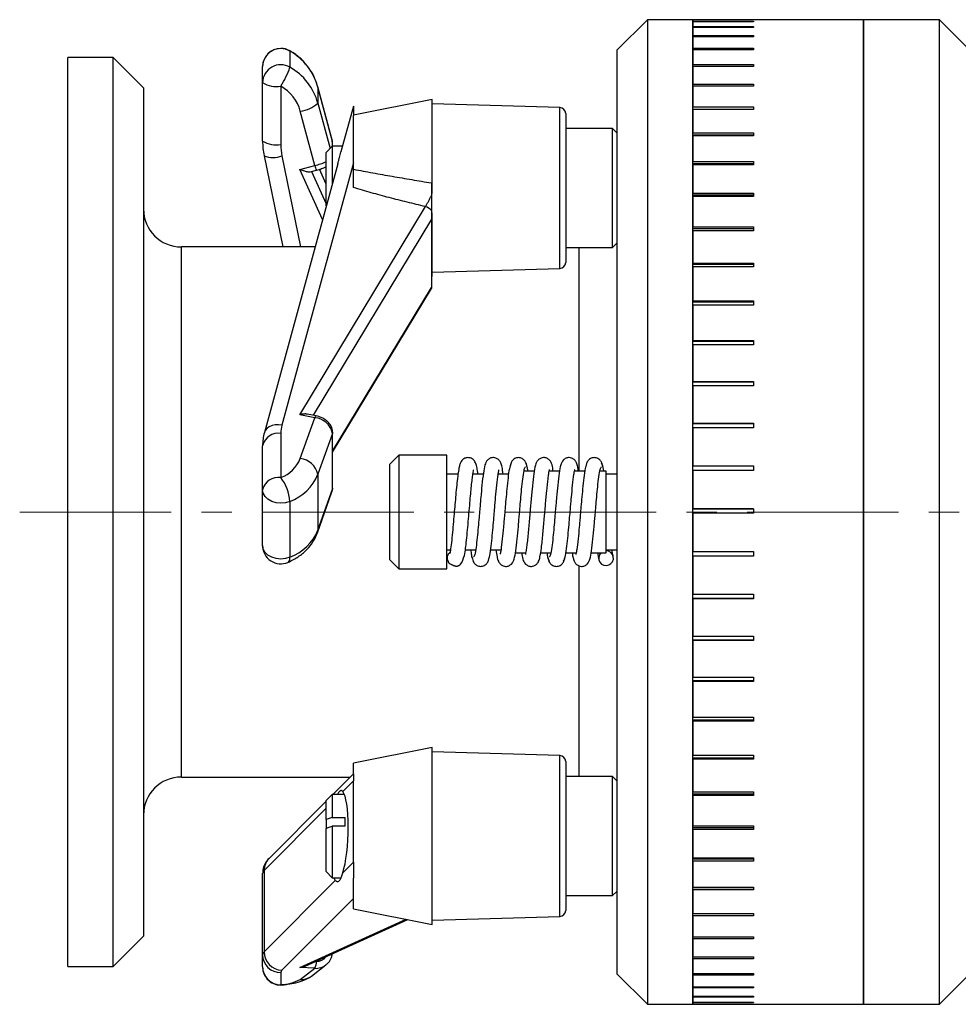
# Model space of a CAD drawing. Header units: inches. Extents: x 0.9 to 21.3, y 0.6 to 16.7.
# Tile 3 of 8: x 6.7 to 9.8, y 7.6 to 10.8. Entities that reach past the tile are written whole.
import ezdxf

# ---------------------------------------------------------------- set-up
doc = ezdxf.new("R2010")
doc.units = ezdxf.units.IN
doc.header["$MEASUREMENT"] = 0
doc.linetypes.add('CENTERX2', pattern=[0.8, 0.5, -0.1, 0.1, -0.1])

msp = doc.modelspace()

# ---------------------------------------------------------------- linework, layer by layer
at = {"color": 7, "linetype": 'Continuous', "lineweight": 25}
for p, q in [((8.8085, 10.8003), (8.7085, 10.7003)), ((8.9585, 10.8003), (8.8085, 10.8003)), ((8.8085, 10.8003), (8.8085, 8.3628)), ((8.9585, 10.8003), (8.9585, 10.795)), ((9.1584, 10.8003), (8.9585, 10.8003)), ((8.9585, 7.5503), (8.9585, 10.8003)), ((8.9585, 10.795), (9.1584, 10.795)), ((8.9585, 10.7937), (8.9585, 10.7775)), ((9.1584, 10.7937), (8.9585, 10.7937)), ((9.5215, 10.8003), (9.1584, 10.8003)), ((9.1584, 10.8003), (9.1584, 10.8003)), ((9.1584, 10.795), (9.1584, 10.7937)), ((9.7715, 10.8003), (9.5215, 10.8003)), ((9.5215, 7.5503), (9.5215, 10.8003)), ((9.5215, 10.8003), (9.5215, 8.3661)), ((9.8965, 10.6753), (9.7715, 10.8003)), ((9.7715, 7.5503), (9.7715, 10.8003)), ((8.9585, 10.7775), (9.1584, 10.7775)), ((8.9585, 10.7749), (8.9585, 10.7477)), ((9.1584, 10.7749), (8.9585, 10.7749)), ((9.1584, 10.7775), (9.1584, 10.7749)), ((8.9585, 10.7477), (9.1584, 10.7477)), ((8.9585, 10.7438), (8.9585, 10.706)), ((9.1584, 10.7438), (8.9585, 10.7438)), ((9.1584, 10.7477), (9.1584, 10.7438)), ((7.6285, 10.6965), (7.6281, 10.6978)), ((7.6285, 10.6965), (7.6285, 10.6435)), ((8.7085, 8.4128), (8.7085, 10.7003)), ((8.9585, 10.706), (9.1584, 10.706)), ((8.9585, 10.7009), (8.9585, 10.6526)), ((9.1584, 10.7009), (8.9585, 10.7009)), ((9.1584, 10.706), (9.1584, 10.7009)), ((7.0455, 10.6753), (6.8955, 10.6753)), ((6.8955, 7.6753), (6.8955, 10.6753)), ((7.1455, 10.5753), (7.0455, 10.6753)), ((7.0455, 7.6753), (7.0455, 10.6753)), ((7.5385, 10.5925), (7.5385, 10.6456)), ((8.9585, 10.6526), (9.1584, 10.6526)), ((8.9585, 10.6463), (8.9585, 10.588)), ((9.1584, 10.6463), (8.9585, 10.6463)), ((9.1584, 10.6526), (9.1584, 10.6463)), ((7.1455, 10.5753), (7.1455, 7.7753)), ((7.5385, 10.3996), (7.5385, 10.5925)), ((7.5985, 10.5809), (7.5985, 10.3879)), ((7.7689, 10.3993), (7.7208, 10.5785)), ((7.7208, 10.5779), (7.7208, 10.5785)), ((7.7208, 10.5779), (7.7208, 10.5248)), ((7.769, 10.3987), (7.7208, 10.5779)), ((8.9585, 10.588), (9.1584, 10.588)), ((8.9585, 10.5805), (8.9585, 10.5126)), ((9.1584, 10.5805), (8.9585, 10.5805)), ((9.1584, 10.588), (9.1584, 10.5805)), ((8.0985, 10.5373), (7.8385, 10.4848)), ((8.0985, 10.2263), (8.0985, 10.5373)), ((7.7109, 10.319), (7.6628, 10.4982)), ((7.7208, 10.5248), (7.7611, 10.3749)), ((7.8385, 10.5153), (7.7971, 10.3637)), ((7.8385, 10.5153), (7.8385, 10.484)), ((8.5191, 10.5104), (8.0985, 10.5223)), ((8.5191, 9.9793), (8.5191, 10.5104)), ((8.9585, 10.5126), (9.1584, 10.5126)), ((9.1584, 10.5044), (8.9585, 10.5044)), ((8.9585, 10.504), (8.9585, 10.427)), ((9.1584, 10.504), (8.9585, 10.504)), ((9.1584, 10.5126), (9.1584, 10.504)), ((7.8385, 10.3068), (7.8385, 10.484)), ((8.5385, 10.4904), (8.5385, 10.0632)), ((8.6935, 10.4413), (8.5385, 10.4413)), ((8.7085, 10.4263), (8.6935, 10.4413)), ((8.6935, 10.0483), (8.6935, 10.4413)), ((8.9585, 10.427), (9.1584, 10.427)), ((9.1584, 10.4194), (8.9585, 10.4194)), ((8.9585, 10.4174), (8.9585, 10.332)), ((9.1584, 10.4174), (8.9585, 10.4174)), ((9.1584, 10.427), (9.1584, 10.4174)), ((7.7685, 10.3823), (7.7485, 10.3623)), ((7.7696, 10.3937), (7.7685, 10.3992)), ((7.8022, 10.3823), (7.7685, 10.3823)), ((7.7685, 10.3823), (7.7685, 10.2588)), ((7.769, 10.3987), (7.7689, 10.3993)), ((7.769, 10.3823), (7.769, 10.3987)), ((7.7696, 10.3823), (7.7696, 10.3937)), ((7.5435, 10.3506), (7.5434, 10.351)), ((7.5435, 10.3506), (7.6053, 10.0503)), ((7.6022, 10.3511), (7.6641, 10.0503)), ((7.7485, 10.1856), (7.7485, 10.3623)), ((7.7865, 10.3248), (7.5444, 9.4378)), ((7.8385, 10.3278), (7.6022, 9.4624)), ((7.6613, 10.3062), (7.7109, 10.319)), ((7.7364, 10.1411), (7.6613, 10.3062)), ((7.6953, 10.2982), (7.7159, 10.3035)), ((7.7485, 10.2572), (7.7261, 10.3065)), ((7.7485, 10.2575), (7.7262, 10.3065)), ((8.9585, 10.332), (9.1584, 10.332)), ((9.1584, 10.3249), (8.9585, 10.3249)), ((8.9585, 10.3214), (8.9585, 10.2281)), ((9.1584, 10.3214), (8.9585, 10.3214)), ((9.1584, 10.332), (9.1584, 10.3214)), ((7.6999, 10.2994), (7.7485, 10.1925)), ((8.9585, 10.2281), (9.1584, 10.2281)), ((9.1584, 10.2216), (8.9585, 10.2216)), ((8.9585, 10.2166), (8.9585, 10.1162)), ((9.1584, 10.2166), (8.9585, 10.2166)), ((9.1584, 10.2281), (9.1584, 10.2166)), ((7.6613, 9.4962), (8.0756, 10.1834)), ((8.0954, 10.1414), (7.7053, 9.4945)), ((8.0954, 10.1707), (8.0954, 10.1414)), ((8.0954, 10.1414), (8.0954, 10.029)), ((8.0985, 10.0285), (8.0985, 10.1628)), ((8.9585, 10.1162), (9.1584, 10.1162)), ((9.1584, 10.1104), (8.9585, 10.1104)), ((9.1584, 10.1162), (9.1584, 10.1039)), ((8.9585, 10.1039), (8.9585, 9.9971)), ((9.1584, 10.1039), (8.9585, 10.1039)), ((7.7116, 10.0503), (7.2705, 10.0503)), ((7.2705, 8.3003), (7.2705, 10.0503)), ((8.5385, 10.0632), (8.5385, 9.9993)), ((8.5385, 10.0483), (8.6935, 10.0483)), ((8.5835, 9.3103), (8.5835, 10.0483)), ((8.6935, 10.0483), (8.7085, 10.0633)), ((8.0954, 10.029), (8.0954, 9.9166)), ((8.0985, 9.9523), (8.0985, 10.0285)), ((8.0985, 9.9673), (8.5191, 9.9793)), ((8.9585, 9.9971), (9.1584, 9.9971)), ((9.1584, 9.9921), (8.9585, 9.9921)), ((8.9585, 9.9842), (8.9585, 9.8718)), ((9.1584, 9.9842), (8.9585, 9.9842)), ((9.1584, 9.9971), (9.1584, 9.9842)), ((8.0954, 9.953), (8.0985, 9.9523)), ((7.7696, 9.3763), (8.0954, 9.9166)), ((7.7696, 9.3727), (8.0954, 9.913)), ((8.0954, 9.9166), (8.0954, 9.913)), ((8.9585, 9.8718), (9.1584, 9.8718)), ((9.1584, 9.8676), (8.9585, 9.8676)), ((8.9585, 9.8582), (8.9585, 9.7412)), ((9.1584, 9.8582), (8.9585, 9.8582)), ((9.1584, 9.8718), (9.1584, 9.8582)), ((8.9585, 9.7412), (9.1584, 9.7412)), ((9.1584, 9.7378), (8.9585, 9.7378)), ((8.9585, 9.7271), (8.9585, 9.6063)), ((9.1584, 9.7271), (8.9585, 9.7271)), ((9.1584, 9.7412), (9.1584, 9.7271)), ((8.9585, 9.6063), (9.1584, 9.6063)), ((9.1584, 9.6037), (8.9585, 9.6037)), ((8.9585, 9.5918), (8.9585, 9.4681)), ((9.1584, 9.5918), (8.9585, 9.5918)), ((9.1584, 9.6063), (9.1584, 9.5918)), ((7.7109, 9.4865), (7.6613, 9.4962)), ((7.7148, 9.4927), (7.6861, 9.4983)), ((7.6628, 9.3515), (7.7109, 9.4865)), ((8.9585, 9.4681), (9.1584, 9.4681)), ((9.1584, 9.4663), (8.9585, 9.4663)), ((9.1584, 9.4681), (9.1584, 9.4533)), ((7.5985, 9.4346), (7.5985, 9.2891)), ((7.769, 9.4348), (7.7208, 9.2998)), ((7.769, 9.2504), (7.769, 9.4348)), ((7.7696, 9.2542), (7.7696, 9.4386)), ((8.9585, 9.4533), (8.9585, 9.3277)), ((9.1584, 9.4533), (8.9585, 9.4533)), ((7.5385, 9.2487), (7.5385, 9.3942)), ((7.9885, 9.3628), (7.9585, 9.3328)), ((8.146, 9.3628), (7.9885, 9.3628)), ((7.9885, 9.3628), (7.9885, 8.9878)), ((8.146, 9.3377), (8.146, 9.3628)), ((7.9585, 9.0178), (7.9585, 9.3328)), ((8.146, 8.9878), (8.146, 9.3377)), ((8.9585, 9.3277), (9.1584, 9.3277)), ((9.1584, 9.3277), (9.1584, 9.3127)), ((7.7208, 9.2998), (7.7208, 9.1153)), ((8.1832, 9.3003), (8.146, 9.3003)), ((8.2666, 9.3003), (8.2324, 9.3003)), ((8.35, 9.3003), (8.3159, 9.3003)), ((8.435, 9.3103), (8.4012, 9.3103)), ((8.5184, 9.3103), (8.4842, 9.3103)), ((8.6016, 9.3103), (8.5675, 9.3103)), ((8.6719, 9.3103), (8.6512, 9.3103)), ((8.6719, 9.0403), (8.6719, 9.3103)), ((8.7085, 9.3003), (8.6719, 9.3003)), ((9.1584, 9.3268), (8.9585, 9.3268)), ((8.9585, 9.3127), (8.9585, 9.1861)), ((9.1584, 9.3127), (8.9585, 9.3127)), ((7.5385, 9.0643), (7.5385, 9.2487)), ((7.7193, 9.1065), (7.7675, 9.2416)), ((7.7208, 9.1153), (7.769, 9.2504)), ((7.6285, 9.2103), (7.6285, 9.0259)), ((8.9585, 9.1861), (9.1584, 9.1861)), ((9.1584, 9.1861), (8.9585, 9.1861)), ((8.9585, 9.1711), (8.9585, 9.0444)), ((9.1584, 9.1711), (8.9585, 9.1711)), ((9.1584, 9.1861), (9.1584, 9.1711)), ((8.146, 9.0503), (8.1583, 9.0503)), ((8.2068, 9.0503), (8.2414, 9.0503)), ((8.2908, 9.0503), (8.325, 9.0503)), ((8.3719, 9.0403), (8.4066, 9.0403)), ((8.4557, 9.0403), (8.4896, 9.0403)), ((8.5392, 9.0403), (8.5733, 9.0403)), ((8.6225, 9.0403), (8.6719, 9.0403)), ((8.6433, 9.0403), (8.6483, 9.0169)), ((8.6719, 9.0503), (8.7085, 9.0503)), ((8.9585, 9.0444), (9.1584, 9.0444)), ((9.1584, 9.0444), (9.1584, 9.0295)), ((7.9585, 9.0178), (7.9885, 8.9878)), ((8.9585, 9.0303), (9.1584, 9.0303)), ((8.9585, 9.0295), (8.9585, 8.9038)), ((9.1584, 9.0295), (8.9585, 9.0295)), ((7.9885, 8.9878), (8.146, 8.9878)), ((8.5835, 8.3023), (8.5835, 8.9964)), ((8.9585, 8.9038), (9.1584, 8.9038)), ((8.9585, 8.8907), (9.1584, 8.8907)), ((8.9585, 8.889), (8.9585, 8.7652)), ((9.1584, 8.889), (8.9585, 8.889)), ((9.1584, 8.9038), (9.1584, 8.889)), ((8.9585, 8.7652), (9.1584, 8.7652)), ((8.9585, 8.7532), (9.1584, 8.7532)), ((8.9585, 8.7507), (8.9585, 8.6297)), ((9.1584, 8.7507), (8.9585, 8.7507)), ((9.1584, 8.7652), (9.1584, 8.7507)), ((8.9585, 8.6297), (9.1584, 8.6297)), ((8.9585, 8.619), (9.1584, 8.619)), ((8.9585, 8.6156), (8.9585, 8.4983)), ((9.1584, 8.6156), (8.9585, 8.6156)), ((9.1584, 8.6297), (9.1584, 8.6156)), ((8.9585, 8.4983), (9.1584, 8.4983)), ((8.9585, 8.4889), (9.1584, 8.4889)), ((8.9585, 8.4847), (8.9585, 8.3722)), ((9.1584, 8.4847), (8.9585, 8.4847)), ((9.1584, 8.4983), (9.1584, 8.4847)), ((8.0985, 8.3983), (7.8385, 8.3458)), ((8.0985, 7.8133), (8.0985, 8.3983)), ((8.7085, 7.6503), (8.7085, 8.4128)), ((8.5191, 8.3713), (8.0985, 8.3833)), ((8.5191, 8.1595), (8.5191, 8.3713)), ((8.8085, 8.3628), (8.8085, 7.5503)), ((8.9585, 8.3722), (9.1584, 8.3722)), ((8.9585, 8.3641), (9.1584, 8.3641)), ((9.1584, 8.3592), (8.9585, 8.3592)), ((8.9585, 8.3592), (8.9585, 8.2521)), ((9.1584, 8.3722), (9.1584, 8.3592)), ((9.5215, 8.3661), (9.5215, 7.5503)), ((7.8385, 8.3112), (7.8385, 8.3458)), ((8.5385, 8.3513), (8.5385, 7.8602)), ((7.2705, 8.3003), (7.8275, 8.3003)), ((7.8385, 8.3113), (7.7706, 8.2433)), ((7.8385, 8.2877), (7.8032, 8.2523)), ((7.8385, 8.3112), (7.8385, 8.2877)), ((7.8385, 8.1957), (7.8385, 8.2877)), ((8.6935, 8.3023), (8.5385, 8.3023)), ((8.7085, 8.2873), (8.6935, 8.3023)), ((8.6935, 7.9093), (8.6935, 8.3023)), ((7.7685, 8.2433), (7.7485, 8.2233)), ((7.7485, 8.1605), (7.7485, 8.2233)), ((7.8083, 8.2433), (7.7685, 8.2433)), ((7.7685, 8.2433), (7.7685, 8.1674)), ((8.9585, 8.2521), (9.1584, 8.2521)), ((8.9585, 8.2455), (9.1584, 8.2455)), ((8.9585, 8.2398), (8.9585, 8.1391)), ((9.1584, 8.2398), (8.9585, 8.2398)), ((9.1584, 8.2521), (9.1584, 8.2398)), ((7.7485, 8.1975), (7.5434, 7.992)), ((7.7485, 8.2211), (7.5598, 8.0319)), ((7.8385, 8.1114), (7.8385, 8.1957)), ((7.7485, 8.1605), (7.7485, 8.1311)), ((7.7685, 8.1674), (7.811, 8.1674)), ((7.811, 8.138), (7.811, 8.1674)), ((8.5191, 7.8402), (8.5191, 8.1595)), ((7.7485, 7.9883), (7.7485, 8.1311)), ((7.811, 8.138), (7.7685, 8.138)), ((7.7685, 8.138), (7.7685, 7.9683)), ((8.9585, 8.1391), (9.1584, 8.1391)), ((8.9585, 8.1339), (9.1584, 8.1339)), ((8.9585, 8.1276), (8.9585, 8.0339)), ((9.1584, 8.1276), (8.9585, 8.1276)), ((9.1584, 8.1391), (9.1584, 8.1276)), ((7.8385, 8.0194), (7.8385, 8.1114)), ((8.9585, 8.0339), (9.1584, 8.0339)), ((8.9585, 8.0303), (9.1584, 8.0303)), ((9.1584, 8.0339), (9.1584, 8.0233)), ((7.8032, 7.984), (7.8385, 8.0194)), ((7.8385, 8.0194), (7.8385, 7.9664)), ((8.9585, 8.0233), (8.9585, 7.9374)), ((9.1584, 8.0233), (8.9585, 8.0233)), ((7.5385, 7.7136), (7.5385, 7.9819)), ((7.5434, 7.992), (7.5434, 7.7236)), ((7.7485, 7.9883), (7.7685, 7.9683)), ((7.7685, 7.9683), (7.7978, 7.9683)), ((7.8385, 7.8658), (7.8385, 7.9664)), ((7.5434, 7.7236), (7.7785, 7.9592)), ((8.9585, 7.9374), (9.1584, 7.9374)), ((8.9585, 7.9354), (9.1584, 7.9354)), ((9.1584, 7.9374), (9.1584, 7.9278)), ((7.8385, 7.8993), (7.6022, 7.6625)), ((8.5385, 7.9093), (8.6935, 7.9093)), ((8.6935, 7.9093), (8.7085, 7.9243)), ((8.9585, 7.9278), (8.9585, 7.8504)), ((9.1584, 7.9278), (8.9585, 7.9278)), ((7.8385, 7.8658), (8.0985, 7.8133)), ((8.0985, 7.8283), (8.5191, 7.8402)), ((8.9585, 7.8504), (9.1584, 7.8504)), ((8.9585, 7.8499), (9.1584, 7.8499)), ((8.9585, 7.8418), (8.9585, 7.7734)), ((9.1584, 7.8418), (8.9585, 7.8418)), ((9.1584, 7.8504), (9.1584, 7.8418)), ((7.6613, 7.6717), (8.0118, 7.8308)), ((7.6791, 7.6762), (8.0173, 7.8297)), ((7.0455, 7.6753), (7.1455, 7.7753)), ((8.9585, 7.7734), (9.1584, 7.7734)), ((9.1584, 7.7734), (9.1584, 7.7659)), ((8.9585, 7.7659), (8.9585, 7.7071)), ((9.1584, 7.7659), (8.9585, 7.7659)), ((7.5385, 7.6738), (7.5385, 7.7136)), ((8.9585, 7.7071), (9.1584, 7.7071)), ((9.1584, 7.7071), (9.1584, 7.7008)), ((6.8955, 7.6753), (7.0455, 7.6753)), ((7.7109, 7.6691), (7.6613, 7.6717)), ((7.6994, 7.6433), (7.7475, 7.6802)), ((7.7152, 7.6926), (7.716, 7.6926)), ((8.9585, 7.7008), (8.9585, 7.652)), ((9.1584, 7.7008), (8.9585, 7.7008)), ((9.7715, 7.5503), (9.8965, 7.6753)), ((7.5985, 7.6549), (7.5985, 7.6151)), ((7.6628, 7.6321), (7.7109, 7.6691)), ((7.6994, 7.6433), (7.6983, 7.6425)), ((8.7085, 7.6503), (8.8085, 7.5503)), ((8.9585, 7.652), (9.1584, 7.652)), ((8.9585, 7.6469), (8.9585, 7.6085)), ((9.1584, 7.6469), (8.9585, 7.6469)), ((9.1584, 7.652), (9.1584, 7.6469)), ((8.9585, 7.6085), (9.1584, 7.6085)), ((9.1584, 7.6085), (9.1584, 7.6046)), ((8.9585, 7.6046), (8.9585, 7.5769)), ((9.1584, 7.6046), (8.9585, 7.6046)), ((8.9585, 7.5769), (9.1584, 7.5769)), ((8.9585, 7.5743), (8.9585, 7.5575)), ((9.1584, 7.5743), (8.9585, 7.5743)), ((9.1584, 7.5769), (9.1584, 7.5743)), ((8.8085, 7.5503), (8.9585, 7.5503)), ((8.9585, 7.5575), (9.1584, 7.5575)), ((8.9585, 7.5561), (8.9585, 7.5503)), ((9.1584, 7.5561), (8.9585, 7.5561)), ((9.1584, 7.5503), (8.9585, 7.5503)), ((8.9585, 7.5503), (9.1584, 7.5503)), ((9.1584, 7.5575), (9.1584, 7.5561)), ((9.1584, 7.5503), (9.5215, 7.5503)), ((9.1584, 7.5503), (9.1584, 7.5503)), ((9.5215, 7.5503), (9.7715, 7.5503))]:
    msp.add_line(p, q, dxfattribs=at)
at = {"color": 7, "linetype": 'CENTERX2', "lineweight": 18}
msp.add_line((6.7371, 9.1753), (14.8154, 9.1753), dxfattribs=at)
at = {"color": 7, "linetype": 'Continuous', "lineweight": 25, "flags": 128}
for points in [[(7.7696, 10.3937), (7.7696, 10.3949), (7.769, 10.3987)], [(7.7148, 9.4927), (7.7145, 9.4927), (7.7138, 9.4922), (7.7129, 9.491), (7.7119, 9.489), (7.7109, 9.4865)], [(7.6022, 9.4624), (7.5908, 9.4633), (7.5797, 9.4626), (7.5696, 9.4604), (7.5607, 9.4567), (7.5533, 9.4517), (7.5479, 9.4455), (7.5446, 9.4385), (7.5444, 9.4378)], [(7.7696, 9.4386), (7.7696, 9.4377), (7.769, 9.4348)], [(7.6285, 9.2103), (7.6141, 9.2059), (7.5985, 9.2044), (7.583, 9.2059), (7.5685, 9.2103), (7.5561, 9.2173), (7.5465, 9.2265), (7.5405, 9.2372), (7.5385, 9.2487)], [(7.7675, 9.2416), (7.7678, 9.2427), (7.769, 9.2504)], [(7.7696, 9.2542), (7.7696, 9.2533), (7.769, 9.2504)], [(7.7193, 9.1065), (7.7197, 9.1077), (7.7208, 9.1153)], [(7.6285, 9.0259), (7.6141, 9.0214), (7.5985, 9.0199), (7.583, 9.0214), (7.5685, 9.0259), (7.5561, 9.0329), (7.5465, 9.0421), (7.5405, 9.0528), (7.5385, 9.0643)], [(7.6221, 9.0091), (7.6235, 9.0099), (7.6263, 9.0134), (7.628, 9.0188), (7.6285, 9.0259)], [(7.6055, 7.6142), (7.6044, 7.6141), (7.5985, 7.6151)]]:
    msp.add_lwpolyline(points, dxfattribs=at)
at = {"color": 7, "linetype": 'Continuous', "lineweight": 25}
for centre, radius, start, end in [((7.5985, 10.6456), 0.06, 90, 180), ((7.5985, 10.6447), 0.06, 59.901, 179.092), ((7.5985, 10.6456), 0.06, 60.4103, 90), ((7.5328, 10.5269), 0.1948, 15.1837, 60.5737), ((7.5985, 10.5916), 0.06, 59.901, 179.092), ((7.3797, 10.7245), 0.2617, 326.722, 341.9617), ((7.5328, 10.4738), 0.1948, 15.1837, 60.5737), ((7.5841, 10.667), 0.0873, 238.5525, 279.5151), ((7.5318, 10.4626), 0.1358, 15.1837, 60.5737), ((7.6504, 10.6017), 0.1042, 276.8187, 312.4778), ((8.5185, 10.4904), 0.02, 0, 88.3727), ((7.5841, 10.4741), 0.0873, 238.5525, 279.5151), ((7.7793, 10.3996), 0.2408, 180.0018, 191.6301), ((7.7815, 10.388), 0.183, 180.0018, 191.6301), ((7.5722, 10.4282), 0.0828, 249.6555, 291.2544), ((7.6461, 10.5772), 0.2662, 284.1068, 292.6336), ((7.7759, 10.3315), 0.0662, 190.8463, 204.9699), ((7.2705, 10.1753), 0.125, 180, 270), ((8.0607, 10.1385), 0.0473, 42.8985, 71.6154), ((8.5185, 9.9993), 0.02, 271.6273, 0), ((7.7039, 9.4345), 0.1054, 164.6586, 179.9509), ((7.7049, 9.4214), 0.0654, 11.8771, 84.7251), ((7.5903, 9.382), 0.0532, 81.1312, 166.7593), ((7.5588, 9.3945), 0.1126, 290.6577, 337.5423), ((7.6568, 9.2863), 0.0654, 11.8771, 84.7251), ((7.5716, 9.3615), 0.1615, 290.6577, 337.5423), ((7.5903, 9.2365), 0.0532, 81.1312, 166.7593), ((7.4809, 9.1991), 0.1481, 4.3377, 37.4241), ((7.5716, 9.177), 0.1615, 290.6577, 337.5423), ((7.5985, 9.0643), 0.06, 180, 293.1734), ((8.1712, 9.0233), 0.0238, 127.0307, 208.9348), ((8.6717, 9.023), 0.0244, 134.7252, 89.5469), ((8.5185, 8.3513), 0.02, 0, 88.3727), ((7.2705, 8.1753), 0.125, 90, 180), ((7.5998, 7.9922), 0.0564, 135.2605, 180.2803), ((7.553, 7.981), 0.0145, 131.0762, 176.3598), ((8.5185, 7.8602), 0.02, 271.6273, 0), ((7.553, 7.7127), 0.0145, 131.0762, 176.3598), ((7.5979, 7.7142), 0.0594, 180.605, 270.5925), ((7.6051, 7.7241), 0.0617, 180.4303, 267.3277), ((7.7182, 7.7289), 0.0364, 266.5248, 323.5118), ((7.5985, 7.6738), 0.06, 180, 276.6801), ((7.5979, 7.6744), 0.0594, 180.605, 270.5925), ((7.6764, 7.6889), 0.0398, 330.2044, 5.3274), ((7.7142, 7.7239), 0.0549, 266.6406, 307.2909), ((7.6095, 7.6542), 0.011, 131.0762, 176.3598), ((7.666, 7.687), 0.055, 266.6474, 305.9315), ((7.5916, 7.7707), 0.1558, 272.5218, 297.1787)]:
    msp.add_arc(centre, radius, start, end, dxfattribs=at)
for start_param, end_param in [(3.773134, 6.075926), (2.738843, 2.934334)]:
    msp.add_ellipse((7.7908, 8.1058), major_axis=(0.0064, 0.15), ratio=0.197351, start_param=start_param, end_param=end_param, dxfattribs=at)
for points, knots in [([(7.6945, 10.6355), (7.6883, 10.6442), (7.675, 10.6628), (7.6517, 10.6832), (7.6348, 10.6937), (7.6281, 10.6978)], [0, 0, 0, 0, 0.349892, 0.745646, 1, 1, 1, 1]), ([(7.7208, 10.5785), (7.7185, 10.5857), (7.7126, 10.6044), (7.7037, 10.6239), (7.6954, 10.6344), (7.6945, 10.6355)], [0, 0, 0, 0, 0.360866, 0.933964, 1, 1, 1, 1]), ([(7.7865, 10.3248), (7.7866, 10.325), (7.7876, 10.329), (7.7896, 10.336), (7.7923, 10.3458), (7.7947, 10.3548), (7.7963, 10.3608), (7.7971, 10.3635), (7.7971, 10.3637)], [0, 0, 0, 0, 0.01767, 0.259292, 0.497293, 0.736994, 0.982089, 1, 1, 1, 1]), ([(7.6613, 10.3062), (7.6614, 10.3062), (7.664, 10.3052), (7.6691, 10.3034), (7.6761, 10.3012), (7.6824, 10.2994), (7.6884, 10.2982), (7.6932, 10.2976), (7.6949, 10.2983), (7.6953, 10.2984)], [0, 0, 0, 0, 0.005331, 0.201266, 0.401231, 0.559859, 0.722238, 0.935389, 1, 1, 1, 1]), ([(7.7159, 10.3035), (7.7189, 10.3043), (7.7276, 10.3067), (7.7395, 10.3107), (7.746, 10.314), (7.7485, 10.3153)], [0, 0, 0, 0, 0.244701, 0.716465, 1, 1, 1, 1]), ([(7.8385, 10.3068), (7.8597, 10.3027), (7.9022, 10.2946), (7.9664, 10.2833), (8.0308, 10.2723), (8.0738, 10.2652), (8.0954, 10.2616)], [0, 0, 0, 0, 0.249846, 0.499785, 0.749881, 1, 1, 1, 1]), ([(7.8385, 10.2464), (7.8385, 10.2495), (7.8385, 10.2557), (7.8385, 10.2658), (7.8385, 10.2765), (7.8385, 10.2871), (7.8385, 10.2972), (7.8385, 10.3036), (7.8385, 10.3068)], [0, 0, 0, 0, 0.175259, 0.351732, 0.532051, 0.713711, 0.856511, 1, 1, 1, 1]), ([(8.0756, 10.1834), (8.0557, 10.1881), (8.0157, 10.1977), (7.9562, 10.2129), (7.8969, 10.2289), (7.858, 10.2406), (7.8385, 10.2464)], [0, 0, 0, 0, 0.249774, 0.499607, 0.749719, 1, 1, 1, 1]), ([(8.0954, 10.2616), (8.0954, 10.2581), (8.0954, 10.251), (8.0954, 10.2404), (8.0954, 10.2299), (8.0954, 10.223), (8.0954, 10.2196)], [0, 0, 0, 0, 0.245828, 0.49329, 0.745796, 1, 1, 1, 1]), ([(8.0756, 10.1834), (8.0765, 10.1846), (8.0789, 10.1885), (8.0831, 10.1956), (8.088, 10.2047), (8.0922, 10.2128), (8.0946, 10.2179), (8.0954, 10.2196)], [0, 0, 0, 0, 0.122269, 0.367992, 0.617909, 0.872146, 1, 1, 1, 1]), ([(8.0954, 10.2196), (8.0954, 10.2173), (8.0954, 10.2127), (8.0954, 10.2053), (8.0954, 10.1972), (8.0954, 10.1884), (8.0954, 10.1796), (8.0954, 10.1737), (8.0954, 10.1707)], [0, 0, 0, 0, 0.1396963, 0.279414, 0.4595271, 0.6396435, 0.8197393, 1, 1, 1, 1]), ([(7.6861, 9.4982), (7.6855, 9.4984), (7.6842, 9.4986), (7.682, 9.4988), (7.679, 9.4989), (7.6753, 9.4988), (7.6715, 9.4984), (7.6685, 9.4979), (7.6662, 9.4974), (7.6639, 9.4969), (7.6622, 9.4964), (7.6614, 9.4962), (7.6613, 9.4962)], [0, 0, 0, 0, 0.079501, 0.179169, 0.279802, 0.454279, 0.630889, 0.720053, 0.810498, 0.90111, 0.992054, 1, 1, 1, 1]), ([(7.7696, 9.4386), (7.7693, 9.4424), (7.7685, 9.4515), (7.7615, 9.4649), (7.7493, 9.4777), (7.7331, 9.4878), (7.7207, 9.4911), (7.7148, 9.4927)], [0, 0, 0, 0, 0.148889, 0.35011, 0.562993, 0.789716, 1, 1, 1, 1]), ([(7.5444, 9.4378), (7.5427, 9.4307), (7.5392, 9.4163), (7.5387, 9.4016), (7.5385, 9.3942)], [0, 0, 0, 0, 0.495579, 1, 1, 1, 1]), ([(8.2491, 9.3003), (8.2487, 9.3039), (8.2471, 9.3155), (8.2445, 9.3279), (8.2404, 9.3402), (8.2333, 9.3495), (8.2237, 9.3541), (8.2161, 9.3551), (8.2103, 9.3543), (8.2048, 9.3523), (8.1998, 9.3492), (8.1954, 9.3446), (8.1916, 9.3384), (8.1891, 9.3315), (8.1861, 9.3192), (8.183, 9.2997), (8.1797, 9.2725), (8.1767, 9.2411), (8.1738, 9.2091), (8.171, 9.1764), (8.1681, 9.1421), (8.1648, 9.1062), (8.1615, 9.0728), (8.1585, 9.0511), (8.1571, 9.0419), (8.1564, 9.0389), (8.1569, 9.0391), (8.157, 9.0391)], [0, 0, 0, 0, 0.02791, 0.089515, 0.138697, 0.177757, 0.194957, 0.210524, 0.22262, 0.231004, 0.244953, 0.26154, 0.282429, 0.316091, 0.364148, 0.426518, 0.493466, 0.555796, 0.613731, 0.6681, 0.727312, 0.793687, 0.866914, 0.942676, 0.972321, 0.99494, 1, 1, 1, 1]), ([(8.3324, 9.3003), (8.3311, 9.3088), (8.3288, 9.3245), (8.3257, 9.3354), (8.3208, 9.3446), (8.3146, 9.3504), (8.3074, 9.3539), (8.2994, 9.3554), (8.2885, 9.3532), (8.2765, 9.3437), (8.2713, 9.3289), (8.2669, 9.3053), (8.2625, 9.2676), (8.2591, 9.2315), (8.2567, 9.2037), (8.2548, 9.1815), (8.2525, 9.1549), (8.2497, 9.1232), (8.2465, 9.0887), (8.2427, 9.0562), (8.2386, 9.0308), (8.2358, 9.0281), (8.2343, 9.0268)], [0, 0, 0, 0, 0.064315, 0.119928, 0.149242, 0.169573, 0.178808, 0.193766, 0.215278, 0.239176, 0.298999, 0.382476, 0.467219, 0.539891, 0.571926, 0.60504, 0.647732, 0.700155, 0.76214, 0.833452, 0.91379, 1, 1, 1, 1]), ([(8.3591, 9.336), (8.3573, 9.3333), (8.354, 9.3283), (8.3494, 9.2988), (8.3455, 9.2635), (8.3421, 9.2273), (8.3392, 9.1948), (8.3369, 9.1678), (8.335, 9.1455), (8.3326, 9.1179), (8.3293, 9.0833), (8.3257, 9.0547), (8.3235, 9.0403), (8.322, 9.0354), (8.3227, 9.0361), (8.3228, 9.0362)], [0, 0, 0, 0, 0.132472, 0.249845, 0.352493, 0.440709, 0.514715, 0.574708, 0.62121, 0.666183, 0.767456, 0.883348, 0.941888, 0.991347, 1, 1, 1, 1]), ([(8.4107, 9.3254), (8.4096, 9.3312), (8.4077, 9.3406), (8.3978, 9.3511), (8.3861, 9.3557), (8.3729, 9.3539), (8.3625, 9.3461), (8.3567, 9.3357), (8.3556, 9.3287), (8.3551, 9.3254)], [0, 0, 0, 0, 0.20343, 0.32907, 0.469768, 0.616977, 0.758526, 0.886459, 1, 1, 1, 1]), ([(8.4975, 9.3103), (8.4963, 9.3174), (8.4939, 9.3313), (8.4892, 9.3437), (8.4774, 9.3532), (8.4665, 9.3554), (8.4584, 9.3539), (8.4512, 9.3504), (8.4449, 9.3444), (8.4399, 9.335), (8.4365, 9.3218), (8.4321, 9.2942), (8.4277, 9.2524), (8.4234, 9.2052), (8.4193, 9.1563), (8.4149, 9.1062), (8.4111, 9.0694), (8.4081, 9.0485), (8.4066, 9.0394), (8.4055, 9.0351), (8.4056, 9.035), (8.4056, 9.0349)], [0, 0, 0, 0, 0.067116, 0.132867, 0.15899, 0.18196, 0.198092, 0.208199, 0.230938, 0.263768, 0.324609, 0.414744, 0.508397, 0.592754, 0.672465, 0.762343, 0.863058, 0.912521, 0.953108, 0.984921, 1, 1, 1, 1]), ([(8.4142, 9.3103), (8.4134, 9.3152), (8.411, 9.3315), (8.4084, 9.3342), (8.4067, 9.3361)], [0, 0, 0, 0, 0.302222, 1, 1, 1, 1]), ([(8.5807, 9.3103), (8.58, 9.3151), (8.5782, 9.327), (8.5757, 9.3354), (8.5708, 9.3446), (8.5646, 9.3504), (8.5574, 9.3539), (8.5494, 9.3554), (8.5385, 9.3532), (8.5265, 9.3437), (8.5213, 9.3289), (8.5169, 9.3053), (8.5125, 9.2676), (8.5091, 9.2315), (8.5067, 9.2037), (8.5048, 9.1815), (8.5025, 9.1549), (8.4997, 9.1232), (8.4965, 9.0887), (8.4927, 9.0562), (8.4886, 9.0308), (8.4858, 9.0281), (8.4843, 9.0268)], [0, 0, 0, 0, 0.0378261, 0.0950131, 0.1251564, 0.1460633, 0.1555596, 0.170942, 0.1930636, 0.2176385, 0.2791535, 0.3649947, 0.4521375, 0.5268663, 0.5598087, 0.5938607, 0.6377604, 0.6916676, 0.7554082, 0.8287386, 0.9113515, 1, 1, 1, 1]), ([(8.6055, 9.3277), (8.605, 9.3266), (8.6028, 9.3225), (8.5994, 9.2983), (8.5955, 9.2637), (8.5921, 9.2273), (8.5892, 9.1948), (8.5869, 9.1678), (8.585, 9.1455), (8.5826, 9.1179), (8.5793, 9.0833), (8.5757, 9.0547), (8.5735, 9.0403), (8.572, 9.0354), (8.5727, 9.0361), (8.5728, 9.0362)], [0, 0, 0, 0, 0.0479901, 0.1767937, 0.2894382, 0.386245, 0.4674576, 0.5332936, 0.5843242, 0.6336771, 0.744812, 0.8719884, 0.9362293, 0.990505, 1, 1, 1, 1]), ([(8.6607, 9.3254), (8.6596, 9.3312), (8.6577, 9.3406), (8.6478, 9.3511), (8.6361, 9.3557), (8.6229, 9.3539), (8.6125, 9.3461), (8.6067, 9.3357), (8.6056, 9.3287), (8.6051, 9.3254)], [0, 0, 0, 0, 0.20343, 0.329069, 0.469768, 0.616976, 0.758526, 0.886459, 1, 1, 1, 1]), ([(8.6644, 9.3103), (8.6644, 9.3106), (8.6632, 9.3196), (8.6606, 9.3309), (8.658, 9.3343), (8.6567, 9.3361)], [0, 0, 0, 0, 0.014622, 0.485338, 1, 1, 1, 1]), ([(8.1504, 9.0118), (8.1523, 9.0081), (8.1545, 9.0039), (8.1633, 9.0012), (8.1655, 9.0004), (8.1666, 9), (8.1674, 8.9997), (8.1682, 8.9993), (8.1693, 8.9989), (8.1714, 8.9979), (8.1732, 8.9971), (8.176, 8.9965), (8.1785, 8.9965), (8.1805, 8.9968), (8.1818, 8.9971), (8.183, 8.9974), (8.1846, 8.9981), (8.1883, 9), (8.1963, 9.0074), (8.2063, 9.0327), (8.2104, 9.0724), (8.2147, 9.1155), (8.2179, 9.1519), (8.221, 9.1877), (8.2238, 9.2203), (8.2264, 9.2488), (8.229, 9.2736), (8.2315, 9.2939), (8.2335, 9.308), (8.2342, 9.3134), (8.2337, 9.3132), (8.2336, 9.3131)], [0, 0, 0, 0, 0.101277, 0.112599, 0.116489, 0.118133, 0.119675, 0.121215, 0.122854, 0.12674, 0.137258, 0.146233, 0.152815, 0.155427, 0.157786, 0.160116, 0.162652, 0.16898, 0.196881, 0.303235, 0.430994, 0.502369, 0.572663, 0.638447, 0.699743, 0.7566, 0.810522, 0.866919, 0.925764, 0.985718, 1, 1, 1, 1]), ([(8.2852, 9.0228), (8.2858, 9.0239), (8.2879, 9.0279), (8.2913, 9.0518), (8.2953, 9.0863), (8.2987, 9.1226), (8.3015, 9.1551), (8.3038, 9.182), (8.3057, 9.2044), (8.3082, 9.232), (8.3115, 9.2668), (8.315, 9.2956), (8.3173, 9.3102), (8.3188, 9.3151), (8.3181, 9.3145), (8.318, 9.3144)], [0, 0, 0, 0, 0.04731, 0.175926, 0.288416, 0.385104, 0.466239, 0.532038, 0.583046, 0.632315, 0.743427, 0.87077, 0.935215, 0.989485, 1, 1, 1, 1]), ([(8.3084, 9.0503), (8.3096, 9.0421), (8.3119, 9.0266), (8.3149, 9.0157), (8.3199, 9.0062), (8.3262, 9.0002), (8.3334, 8.9967), (8.3415, 8.9952), (8.3524, 8.9974), (8.3642, 9.0068), (8.3695, 9.0217), (8.3739, 9.0453), (8.3783, 9.0829), (8.3817, 9.1188), (8.3841, 9.1465), (8.386, 9.1687), (8.3883, 9.1953), (8.391, 9.227), (8.3943, 9.2615), (8.3981, 9.2941), (8.4022, 9.3198), (8.405, 9.3226), (8.4065, 9.324)], [0, 0, 0, 0, 0.061949, 0.117907, 0.148102, 0.169016, 0.178311, 0.193148, 0.214276, 0.238302, 0.298776, 0.382169, 0.466493, 0.538917, 0.57089, 0.604038, 0.646767, 0.699216, 0.761216, 0.832534, 0.912874, 1, 1, 1, 1]), ([(8.3934, 9.0403), (8.3946, 9.0332), (8.3969, 9.0193), (8.4015, 9.0069), (8.4135, 8.9974), (8.4244, 8.9952), (8.4324, 8.9968), (8.4396, 9.0002), (8.4458, 9.006), (8.4507, 9.0151), (8.4542, 9.0281), (8.4588, 9.0565), (8.4634, 9.1009), (8.4679, 9.1512), (8.472, 9.2), (8.4762, 9.2468), (8.4798, 9.2809), (8.4826, 9.3014), (8.4842, 9.3109), (8.4854, 9.3156), (8.4853, 9.3158), (8.4853, 9.3159)], [0, 0, 0, 0, 0.067404, 0.132487, 0.158486, 0.18189, 0.198164, 0.208211, 0.23033, 0.262221, 0.322724, 0.413557, 0.514764, 0.604804, 0.68466, 0.768071, 0.860858, 0.909418, 0.950598, 0.983112, 1, 1, 1, 1]), ([(8.5317, 9.0145), (8.5334, 9.0171), (8.5367, 9.022), (8.5413, 9.0513), (8.5453, 9.0864), (8.5487, 9.1226), (8.5515, 9.1551), (8.5538, 9.182), (8.5557, 9.2044), (8.5582, 9.232), (8.5615, 9.2668), (8.565, 9.2956), (8.5673, 9.3102), (8.5688, 9.3151), (8.5681, 9.3145), (8.568, 9.3144)], [0, 0, 0, 0, 0.132219, 0.249371, 0.351835, 0.439906, 0.513809, 0.573744, 0.620205, 0.665083, 0.766293, 0.882287, 0.940988, 0.990422, 1, 1, 1, 1]), ([(8.56, 9.0403), (8.5607, 9.0358), (8.5625, 9.0242), (8.5649, 9.0158), (8.5699, 9.0061), (8.5762, 9.0002), (8.5834, 8.9967), (8.5915, 8.9952), (8.6024, 8.9974), (8.6142, 9.0068), (8.6195, 9.0217), (8.6239, 9.0453), (8.6283, 9.0829), (8.6317, 9.1188), (8.6341, 9.1465), (8.636, 9.1687), (8.6383, 9.1953), (8.641, 9.227), (8.6443, 9.2615), (8.6481, 9.2941), (8.6522, 9.3198), (8.655, 9.3226), (8.6565, 9.324)], [0, 0, 0, 0, 0.03551, 0.093045, 0.124091, 0.145595, 0.155152, 0.170407, 0.192129, 0.216832, 0.279012, 0.364755, 0.451455, 0.52592, 0.558794, 0.592876, 0.63681, 0.690737, 0.754484, 0.827812, 0.910417, 1, 1, 1, 1]), ([(7.7667, 9.2417), (7.7676, 9.2437), (7.7695, 9.2476), (7.7696, 9.252), (7.7696, 9.2542)], [0, 0, 0, 0, 0.5039511, 1, 1, 1, 1]), ([(7.6221, 9.0091), (7.6284, 9.0121), (7.6457, 9.0201), (7.671, 9.0374), (7.6954, 9.0619), (7.7111, 9.0857), (7.7173, 9.1012), (7.7193, 9.1065)], [0, 0, 0, 0, 0.141635, 0.387816, 0.634144, 0.876329, 1, 1, 1, 1]), ([(8.2249, 9.0503), (8.2258, 9.0445), (8.2277, 9.0314), (8.2307, 9.0183), (8.2329, 9.0159), (8.2341, 9.0146)], [0, 0, 0, 0, 0.275942, 0.628615, 1, 1, 1, 1]), ([(8.4766, 9.0403), (8.4774, 9.0355), (8.4798, 9.0193), (8.4823, 9.0165), (8.4841, 9.0146)], [0, 0, 0, 0, 0.296272, 1, 1, 1, 1]), ([(8.6954, 9.0304), (8.6945, 9.0327), (8.693, 9.0365), (8.6915, 9.0465), (8.6909, 9.0503)], [0, 0, 0, 0, 0.623914, 1, 1, 1, 1]), ([(8.2301, 9.0252), (8.2312, 9.0194), (8.2331, 9.01), (8.243, 8.9995), (8.2547, 8.9949), (8.2679, 8.9967), (8.2783, 9.0045), (8.2841, 9.0148), (8.2852, 9.0219), (8.2857, 9.0252)], [0, 0, 0, 0, 0.204097, 0.329898, 0.470648, 0.617799, 0.759183, 0.886843, 1, 1, 1, 1]), ([(8.4801, 9.0252), (8.4812, 9.0194), (8.4831, 9.01), (8.493, 8.9995), (8.5047, 8.9949), (8.5179, 8.9967), (8.5283, 9.0045), (8.5341, 9.0148), (8.5352, 9.0219), (8.5357, 9.0252)], [0, 0, 0, 0, 0.204098, 0.3299, 0.470649, 0.6178, 0.759184, 0.886844, 1, 1, 1, 1]), ([(7.8032, 8.2523), (7.8024, 8.2531), (7.801, 8.2547), (7.799, 8.2558), (7.7969, 8.2558), (7.7947, 8.2548), (7.7922, 8.2527), (7.7895, 8.2496), (7.7872, 8.2464), (7.7859, 8.244), (7.7855, 8.2433)], [0, 0, 0, 0, 0.132828, 0.266587, 0.403168, 0.54075, 0.674388, 0.808973, 0.946458, 1, 1, 1, 1]), ([(7.7685, 8.1674), (7.7641, 8.1659), (7.7574, 8.1636), (7.7508, 8.1612), (7.7485, 8.1605)], [0, 0, 0, 0, 0.655563, 1, 1, 1, 1]), ([(7.7485, 8.1311), (7.7508, 8.1319), (7.7574, 8.1342), (7.7641, 8.1365), (7.7685, 8.138)], [0, 0, 0, 0, 0.344437, 1, 1, 1, 1]), ([(7.5598, 8.0319), (7.5556, 8.0272), (7.5476, 8.018), (7.5399, 8), (7.5389, 7.9876), (7.5385, 7.9819)], [0, 0, 0, 0, 0.361746, 0.709159, 1, 1, 1, 1]), ([(7.7785, 7.9592), (7.7793, 7.9585), (7.7809, 7.9569), (7.7838, 7.9558), (7.7867, 7.9557), (7.7896, 7.9566), (7.7923, 7.9586), (7.7947, 7.9617), (7.797, 7.9659), (7.799, 7.9711), (7.801, 7.9771), (7.8024, 7.9817), (7.8032, 7.984)], [0, 0, 0, 0, 0.0982901, 0.1972859, 0.2983217, 0.4000472, 0.5002481, 0.6011651, 0.7043527, 0.8083251, 0.9038536, 1, 1, 1, 1]), ([(7.747, 7.6809), (7.7501, 7.6832), (7.7584, 7.6893), (7.766, 7.7023), (7.7676, 7.7127), (7.7682, 7.7166)], [0, 0, 0, 0, 0.270576, 0.723999, 1, 1, 1, 1]), ([(7.6791, 7.6762), (7.6778, 7.6757), (7.6751, 7.6745), (7.6715, 7.6735), (7.6685, 7.6727), (7.6662, 7.6723), (7.6639, 7.672), (7.6622, 7.6718), (7.6614, 7.6717), (7.6613, 7.6717)], [0, 0, 0, 0, 0.222657, 0.474227, 0.601234, 0.730067, 0.859137, 0.988681, 1, 1, 1, 1]), ([(7.6055, 7.6142), (7.6106, 7.6149), (7.6261, 7.6168), (7.65, 7.6214), (7.6731, 7.6284), (7.6893, 7.6361), (7.6973, 7.6418), (7.6994, 7.6433)], [0, 0, 0, 0, 0.136276, 0.408954, 0.703885, 0.923966, 1, 1, 1, 1])]:
    msp.add_open_spline(points, degree=3, knots=knots, dxfattribs=at)

doc.saveas('drawing.dxf')
